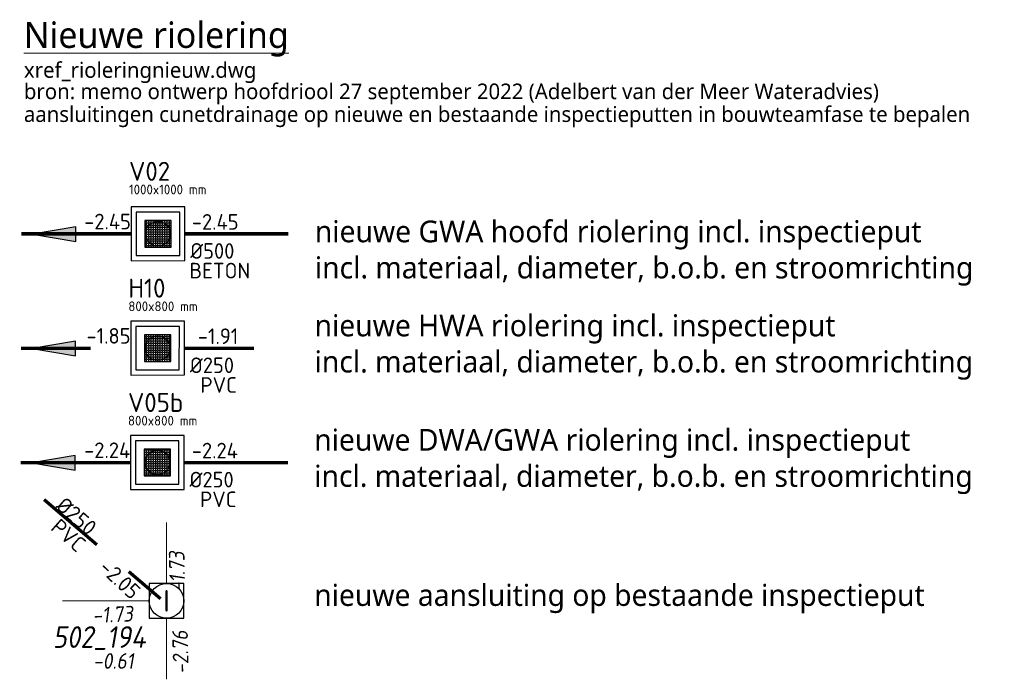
# Model space of a CAD drawing. Header units: metres. Extents: x 43 to 255103, y -139 to 593516.
# Tile 7 of 7: x 255047 to 255103, y 593451 to 593489. Entities that reach past the tile are written whole.
import ezdxf
from ezdxf.enums import TextEntityAlignment as Align

# ---------------------------------------------------------------- set-up
doc = ezdxf.new("R2010")
doc.units = ezdxf.units.M
for name, pattern in [('RI-HWA', [7.4, 5, -2.4]), ('RI-HWA_PVC', [6.4, 4, -2.4]), ('RI-VWA_BETON', [19, 9, -5, 0, -5])]:
    doc.linetypes.add(name, pattern=pattern)
for name, color, linetype, lineweight in [('B-OI-RI-GWA_RIOOLPUT-T18', 6, 'Continuous', 25), ('B-WE-RI-HWA-G', 152, 'RI-HWA', 18), ('B-WE-RI-HWA_RIOOLPUT-S-200', 6, 'Continuous', 25), ('N-WE-RI-HWA_RIOOLPUT_INSPECTIEPUT-S', 5, 'Continuous', 25), ('N-WE-RI-HWA_TRANSPORTLEIDING_PVC_250-G', 170, 'RI-HWA_PVC', 70), ('N-WE-RI-VWA_PUTNUMMER-S', 7, 'Continuous', 25), ('N-WE-RI-VWA_TRANSPORTLEIDING_BETON_500-G', 20, 'RI-VWA_BETON', 70), ('X-XX-AL-LEGENDA-T18', 6, 'Continuous', 18), ('X-XX-AL-TEKENBLAD_LEGENDA-T25', 2, 'Continuous', 13)]:
    doc.layers.add(name, color=color, linetype=linetype, lineweight=lineweight)
doc.layers.add('N-WE-RI-VWA_RIOOLPUT_INSPECTIEPUT-S', color=20, linetype='Continuous', lineweight=25, true_color=0xff3f00)
doc.layers.add('RIO-BOK', color=8, linetype='Continuous')
doc.layers.add('RIO-MAAIVELD', color=7, linetype='Continuous', true_color=0x136734)
doc.styles.add('Iso', font='iso.shx', dxfattribs={"oblique": 10, "height": 1.8})
doc.styles.add('NLCS-ISO', font='NLCS-ISO.ttf')
doc.styles.add('Roelofs', font='segoeui.ttf', dxfattribs={"height": 1.8})

# ---------------------------------------------------------------- blocks, each defined once
blk = doc.blocks.new('*U14')
h = blk.add_hatch()
h.set_pattern_fill('ANGLE', color=256, scale=0.0075, style=0)
h.set_pattern_definition([(0, (0, 0), (0, 0.0523875), [0.0381, -0.0142875]), (90, (0, 0), (-0.0523875, 3e-18), [0.0381, -0.0142875])])
h.paths.add_polyline_path([(-0.305, -0.305), (0.305, -0.305), (0.305, 0.305), (-0.305, 0.305)])
blk.add_lwpolyline([(-0.305, -0.305), (0.305, -0.305), (0.305, 0.305), (-0.305, 0.305)], close=True)
blk.add_circle((0, 0), 0.285)
blk = doc.blocks.new('*U98')
for points in [[(0.7, 0.528), (-0.528, 0.7), (-0.7, -0.528), (0.528, -0.7)], [(0.565, 0.425), (-0.425, 0.565), (-0.565, -0.425), (0.425, -0.565)]]:
    blk.add_lwpolyline(points, close=True)
at = {"rotation": 171.994165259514}
blk.add_blockref('*U14', (0, 0), dxfattribs=at)
blk = doc.blocks.new('*U22')
at = {"color": 0, "linetype": 'ByBlock', "lineweight": -2, "style": 'NLCS-ISO'}
for tag, p, height in [('PUNTNUMMER', (0.85, 1.24), 3.5), ('AFMETINGEN', (0.85, -1.26), 1.8), ('PUTDEKSELHOOGTE', (0.85, -3.76), 1.8), ('BIJZONDERHEDEN', (0.85, -6.26), 1.8)]:
    blk.add_attdef(tag, p, '', height=height, dxfattribs=at)
blk = doc.blocks.new('SRI-PUT_INSPECTIE-SO')
at = {"lineweight": -3, "flags": 128}
blk.add_lwpolyline([(-2, -2), (2, -2), (2, 2), (-2, 2)], close=True, dxfattribs=at)
at = {"lineweight": -3, "ltscale": 1.5}
blk.add_circle((0, 0), 2, dxfattribs=at)
at = {"ltscale": 0.1, "style": 'NLCS-ISO'}
blk.add_text('I', height=2.5, dxfattribs=at).set_placement((0, -0.01), align=Align.MIDDLE_CENTER)

msp = doc.modelspace()

# ---------------------------------------------------------------- hatches: boundary and pattern name
at = {"ltscale": 0.1}
for points in [[(255047.488, 593476.79), (255049.988, 593476.374), (255049.988, 593477.207)], [(255047.467, 593470.199), (255049.967, 593469.782), (255049.967, 593470.616)], [(255047.447, 593463.608), (255049.947, 593463.191), (255049.947, 593464.024)]]:
    msp.add_hatch(color=256, dxfattribs=at).paths.add_polyline_path(points)

# ---------------------------------------------------------------- linework, layer by layer
at = {"ltscale": 0.1, "flags": 128}
for points in [[(255047.488, 593476.79), (255049.988, 593476.374), (255049.988, 593477.207)], [(255047.467, 593470.199), (255049.967, 593469.782), (255049.967, 593470.616)], [(255047.447, 593463.608), (255049.947, 593463.191), (255049.947, 593464.024)]]:
    msp.add_lwpolyline(points, close=True, dxfattribs=at)
at = {"layer": 'B-WE-RI-HWA-G'}
for points in [[(255055.213, 593456.65), (255055.213, 593460.171)], [(255054.213, 593455.65), (255046.88, 593455.65)], [(255055.213, 593451.128), (255055.213, 593454.65)]]:
    msp.add_lwpolyline(points, dxfattribs=at)
at = {"layer": 'N-WE-RI-HWA_TRANSPORTLEIDING_PVC_250-G'}
msp.add_line((255048.157, 593461.484, 1.52), (255054.858, 593455.788, 1.52), dxfattribs=at)
for points in [[(255046.831, 593470.219), (255053.148, 593470.219)], [(255056.248, 593470.219), (255062.213, 593470.219)]]:
    msp.add_lwpolyline(points, dxfattribs=at)
at = {"layer": 'N-WE-RI-VWA_TRANSPORTLEIDING_BETON_500-G', "const_width": 0.2}
for points in [[(255046.852, 593476.81), (255053.169, 593476.81)], [(255056.269, 593476.81), (255062.233, 593476.81)]]:
    msp.add_lwpolyline(points, dxfattribs=at)
at = {"layer": 'N-WE-RI-VWA_TRANSPORTLEIDING_BETON_500-G'}
for points in [[(255046.81, 593463.627), (255053.127, 593463.627)], [(255056.227, 593463.627), (255062.192, 593463.627)]]:
    msp.add_lwpolyline(points, dxfattribs=at)

# ---------------------------------------------------------------- block references
at = {"layer": 'B-WE-RI-HWA_RIOOLPUT-S-200', "xscale": 0.4999999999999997, "yscale": 0.4999999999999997, "zscale": 0.4999999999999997, "rotation": 179.9999999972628}
msp.add_blockref('SRI-PUT_INSPECTIE-SO', (255055.213, 593455.65), dxfattribs=at)
at = {"layer": 'N-WE-RI-HWA_RIOOLPUT_INSPECTIEPUT-S', "xscale": 2.5, "yscale": 2.5, "zscale": 2.5, "rotation": 8.005834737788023}
msp.add_blockref('*U98', (255054.698, 593470.219), dxfattribs=at)
at = {"layer": 'N-WE-RI-VWA_PUTNUMMER-S'}
ref = msp.add_blockref('*U22', (255052.785, 593479.477), dxfattribs=dict(at, xscale=0.3125, yscale=0.3125, zscale=0.3125))
ref.add_attrib('PUNTNUMMER', 'V02', (255053.052, 593479.864), dxfattribs={"layer": '0', "height": 1.0938, "style": 'NLCS-ISO'})
ref.add_attrib('AFMETINGEN', '1000x1000 mm', (255053.052, 593479.082), dxfattribs={"layer": '0', "height": 0.5625, "style": 'NLCS-ISO'})
ref = msp.add_blockref('*U22', (255052.745, 593472.742), dxfattribs=dict(at, xscale=0.3125, yscale=0.3125, zscale=0.3125))
ref.add_attrib('PUNTNUMMER', 'H10', (255053.011, 593473.128), dxfattribs={"layer": '0', "height": 1.0938, "style": 'NLCS-ISO'})
ref.add_attrib('AFMETINGEN', '800x800 mm', (255053.011, 593472.347), dxfattribs={"layer": '0', "height": 0.5625, "style": 'NLCS-ISO'})
ref = msp.add_blockref('*U22', (255052.724, 593466.15), dxfattribs=dict(at, xscale=0.3125, yscale=0.3125, zscale=0.3125))
ref.add_attrib('PUNTNUMMER', 'V05b', (255052.99, 593466.537), dxfattribs={"layer": '0', "height": 1.0938, "style": 'NLCS-ISO'})
ref.add_attrib('AFMETINGEN', '800x800 mm', (255052.99, 593465.756), dxfattribs={"layer": '0', "height": 0.5625, "style": 'NLCS-ISO'})
at = {"layer": 'N-WE-RI-VWA_RIOOLPUT_INSPECTIEPUT-S', "xscale": 2.5, "yscale": 2.5, "zscale": 2.5, "rotation": 8.005834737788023}
for p in [(255054.719, 593476.81), (255054.677, 593463.627)]:
    msp.add_blockref('*U98', p, dxfattribs=at)

# ---------------------------------------------------------------- texts
at = {"ltscale": 0.1, "style": 'NLCS-ISO'}
for tag, text, p in [('-2.45', '0.00', (255053.16, 593476.796)), ('-2.45', '0.00', (255059.363, 593476.777)), ('BETON', 'PVC', (255060.032, 593473.965)), ('-1.85', '0.00', (255053.139, 593470.205)), ('-1.91', '0.00', (255059.343, 593470.185)), ('PVC', 'PVC', (255059.257, 593467.373)), ('-2.24', '0.00', (255053.119, 593463.613)), ('-2.24', '0.00', (255059.322, 593463.594)), ('PVC', 'PVC', (255059.236, 593460.782))]:
    msp.add_attdef(tag, text=text, height=0.9, dxfattribs=at).set_placement(p, align=Align.BOTTOM_RIGHT)
for tag, p in [('%%C500', (255056.577, 593475.1)), ('%%C250', (255056.557, 593468.509)), ('%%C250', (255056.536, 593461.918))]:
    msp.add_attdef(tag, text='125', height=0.9, dxfattribs=at).set_placement(p, align=Align.BOTTOM_LEFT)
msp.add_attdef('%%C250', text='125', height=0.9, rotation=318.5488, dxfattribs=at).set_placement((255048.594, 593460.83), align=Align.BOTTOM_LEFT)
for tag, text, rotation, p in [('PVC', 'PVC', 318.5488, (255049.867, 593458.192)), ('-2.05', '0.00', 317.0262, (255052.996, 593455.471))]:
    msp.add_attdef(tag, text=text, height=0.9, rotation=rotation, dxfattribs=at).set_placement(p, align=Align.BOTTOM_RIGHT)
at = {"layer": 'B-OI-RI-GWA_RIOOLPUT-T18', "color": 2, "insert": (255054.009, 593454.191, 1.52), "char_height": 1.25, "width": 6.2483, "attachment_point": 3, "style": 'Iso'}
msp.add_mtext('502_194', dxfattribs=at)
at = {"layer": 'RIO-BOK', "style": 'Iso', "oblique": 10}
for s, rotation, p in [('-1.73', 91.2632, (255056.294, 593456.174, 1.52)), ('-1.73', 2.5235, (255050.962, 593454.366, 1.52)), ('-2.76', 91.2632, (255056.49, 593451.452, 1.52))]:
    msp.add_text(s, height=0.9, rotation=rotation, dxfattribs=at).set_placement(p)
at = {"layer": 'RIO-MAAIVELD', "color": 116, "true_color": 0x136734, "style": 'Iso', "oblique": 10}
msp.add_text('-0.61', height=0.9, dxfattribs=at).set_placement((255050.986, 593451.736, 1.52))
at = {"layer": 'X-XX-AL-LEGENDA-T18', "style": 'Roelofs'}
for s, p in [('xref_rioleringnieuw.dwg', (255046.994, 593485.799)), ('bron: memo ontwerp hoofdriool 27 september 2022 (Adelbert van der Meer Wateradvies)', (255046.994, 593484.569)), ('aansluitingen cunetdrainage op nieuwe en bestaande inspectieputten in bouwteamfase te bepalen', (255046.994, 593483.255))]:
    msp.add_text(s, height=0.9, dxfattribs=at).set_placement(p)
at = {"layer": 'X-XX-AL-TEKENBLAD_LEGENDA-T25', "attachment_point": 1, "style": 'Roelofs'}
for s, insert, char_height, width in [('{\\LNieuwe riolering}', (255046.99, 593489.022, 7055.85), 1.5, 40.64992), ('nieuwe GWA hoofd riolering incl. inspectieput\\Pincl. materiaal, diameter, b.o.b. en stroomrichting', (255063.753, 593477.57), 1.25, 52.5), ('nieuwe HWA riolering incl. inspectieput\\Pincl. materiaal, diameter, b.o.b. en stroomrichting', (255063.738, 593472.148), 1.25, 52.5), ('nieuwe DWA/GWA riolering incl. inspectieput\\Pincl. materiaal, diameter, b.o.b. en stroomrichting', (255063.718, 593465.557), 1.25, 52.5), ('nieuwe aansluiting op bestaande inspectieput', (255063.718, 593456.609), 1.25, 52.5)]:
    msp.add_mtext(s, dxfattribs=dict(at, insert=insert, char_height=char_height, width=width))

doc.saveas('drawing.dxf')
